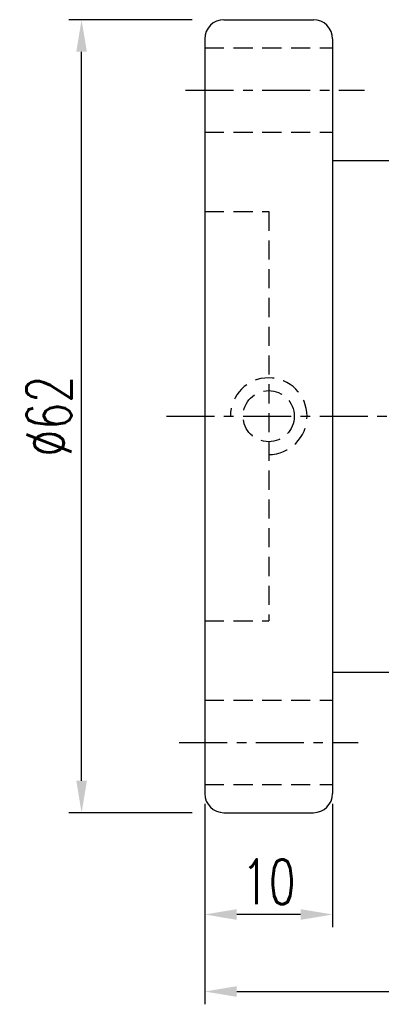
# Model space of a CAD drawing. Extents: x 30 to 228, y 66 to 165.
# Tile 2 of 53: x 147 to 175, y 66 to 143. Entities that reach past the tile are written whole.
import ezdxf

# ---------------------------------------------------------------- set-up
doc = ezdxf.new("R2010")
doc.units = 0
doc.header["$LTSCALE"] = 3
doc.header["$MEASUREMENT"] = 0
doc.header["$PDMODE"] = 1
doc.linetypes.add('CENTER', pattern=[2, 1.25, -0.25, 0.25, -0.25])
doc.linetypes.add('DASHED', pattern=[0.75, 0.5, -0.25])
doc.layers.get('DEFPOINTS').update_dxf_attribs({"linetype": 'CONTINUOUS'})
for name, color, linetype in [('CL', 1, 'CENTER'), ('DIM', 4, 'CONTINUOUS'), ('HID', 2, 'DASHED'), ('OUT', 3, 'CONTINUOUS')]:
    doc.layers.add(name, color=color, linetype=linetype)
doc.styles.add('DIM-7', font='SIMPLEX.shx', dxfattribs={"width": 0.7, "bigfont": 'chineset.shx'})
doc.dimstyles.new('CNS', dxfattribs={"dimtxt": 3.5, "dimasz": 2.5, "dimexe": 1, "dimexo": 1.5, "dimgap": 0.09, "dimtad": 0, "dimdsep": 46, "dimtxsty": 'DIM-7', "dimcen": 0.09, "dimclrd": 1, "dimclre": 1, "dimclrt": 4, "dimadec": 0, "dimazin": 0, "dimtfac": 1, "dimtix": 1, "dimtmove": 2, "dimatfit": 3, "dimfxl": 1, "dimtvp": 0.971429, "dimtolj": 1, "dimarcsym": 0})

# ---------------------------------------------------------------- blocks, each defined once
blk = doc.blocks.new('*D18')
at = {"layer": 'DEFPOINTS', "color": 0, "transparency": 16777216}
for p in [(151.977, 143.078), (162.123, 143.078), (162.123, 81.078)]:
    blk.add_point(p, dxfattribs=at)
at = {"layer": 'DIM', "color": 4, "lineweight": -2, "transparency": 16777216}
for p, q in [((160.623, 143.078), (150.977, 143.078)), ((151.977, 83.578), (151.977, 140.578)), ((160.623, 81.078), (150.977, 81.078))]:
    blk.add_line(p, q, dxfattribs=at)
at = {"layer": 'DIM', "color": 4, "transparency": 16777216}
for points in [[(151.561, 140.578), (152.394, 140.578), (151.977, 143.078)], [(151.561, 83.578), (152.394, 83.578), (151.977, 81.078)]]:
    blk.add_solid(points, dxfattribs=at)
at = {"layer": 'DIM', "color": 4, "transparency": 16777216, "insert": (149.427, 112.078), "char_height": 3.5, "attachment_point": 5, "rotation": 90, "style": 'DIM-7'}
blk.add_mtext('\\A1;%%C62', dxfattribs=at)
blk = doc.blocks.new('*D19')
at = {"layer": 'DEFPOINTS', "color": 0, "transparency": 16777216}
for p in [(215.623, 93.578), (161.623, 82.578), (215.623, 67.099)]:
    blk.add_point(p, dxfattribs=at)
at = {"layer": 'DIM', "color": 4, "lineweight": -2, "transparency": 16777216}
for p, q in [((215.623, 92.078), (215.623, 66.099)), ((161.623, 81.078), (161.623, 66.099)), ((164.123, 67.099), (213.123, 67.099))]:
    blk.add_line(p, q, dxfattribs=at)
at = {"layer": 'DIM', "color": 4, "transparency": 16777216}
for points in [[(164.123, 67.516), (164.123, 66.683), (161.623, 67.099)], [(213.123, 67.516), (213.123, 66.683), (215.623, 67.099)]]:
    blk.add_solid(points, dxfattribs=at)
at = {"layer": 'DIM', "color": 4, "transparency": 16777216, "insert": (188.623, 69.649), "char_height": 3.5, "attachment_point": 5, "style": 'DIM-7'}
blk.add_mtext('\\A1;54', dxfattribs=at)
blk = doc.blocks.new('*D20')
at = {"layer": 'DEFPOINTS', "color": 0, "transparency": 16777216}
for p in [(161.623, 83.278), (171.623, 83.278), (161.623, 73.121)]:
    blk.add_point(p, dxfattribs=at)
at = {"layer": 'DIM', "color": 4, "lineweight": -2, "transparency": 16777216}
for p, q in [((161.623, 81.778), (161.623, 72.121)), ((171.623, 81.778), (171.623, 72.121)), ((169.123, 73.121), (164.123, 73.121))]:
    blk.add_line(p, q, dxfattribs=at)
at = {"layer": 'DIM', "color": 4, "transparency": 16777216}
for points in [[(164.123, 73.538), (164.123, 72.704), (161.623, 73.121)], [(169.123, 73.538), (169.123, 72.704), (171.623, 73.121)]]:
    blk.add_solid(points, dxfattribs=at)
at = {"layer": 'DIM', "color": 4, "transparency": 16777216, "insert": (166.623, 75.671), "char_height": 3.5, "attachment_point": 5, "style": 'DIM-7'}
blk.add_mtext('\\A1;10', dxfattribs=at)

msp = doc.modelspace()

# ---------------------------------------------------------------- linework, layer by layer
at = {"layer": 'CL', "color": 7}
for p, q in [((160.123, 137.578), (174.123, 137.578)), ((158.623, 112.078), (218.123, 112.078)), ((159.623, 86.578), (173.623, 86.578))]:
    msp.add_line(p, q, dxfattribs=at)
at = {"layer": 'HID', "color": 7}
for p, q in [((161.623, 140.878), (171.623, 140.878)), ((161.623, 134.278), (171.623, 134.278)), ((161.623, 128.078), (166.623, 128.078)), ((166.623, 128.078), (166.623, 96.078)), ((161.623, 96.078), (166.623, 96.078)), ((161.623, 89.878), (171.623, 89.878)), ((161.623, 83.278), (171.623, 83.278))]:
    msp.add_line(p, q, dxfattribs=at)
msp.add_circle((166.623, 112.078), 2, dxfattribs=at)
msp.add_arc((166.623, 112.078), 3, 270, 180, dxfattribs=at)
at = {"layer": 'OUT', "color": 7}
for p, q in [((163.123, 143.078), (170.123, 143.078)), ((161.623, 141.578), (161.623, 82.578)), ((171.623, 141.578), (171.623, 82.578)), ((171.623, 132.078), (214.123, 132.078)), ((171.623, 92.078), (214.123, 92.078)), ((163.123, 81.078), (170.123, 81.078))]:
    msp.add_line(p, q, dxfattribs=at)
for centre, start, end in [((163.123, 141.578), 90, 180), ((170.123, 141.578), 0, 90), ((163.123, 82.578), 180, 270), ((170.123, 82.578), 270, 0)]:
    msp.add_arc(centre, 1.5, start, end, dxfattribs=at)

# ---------------------------------------------------------------- dimensions: what is measured, and where the dimension line sits
at = {"layer": 'DIM', "color": 7}
dim = msp.add_linear_dim(base=(151.977, 143.078), p1=(162.123, 81.078), p2=(162.123, 143.078), angle=90, text='%%C<>', dimstyle='CNS', override={"dimgap": 0.8, "dimtad": 1, "dimclrd": 4, "dimclre": 4, "dimtmove": 0}, dxfattribs=at)
dim.commit()
dim.dimension.update_dxf_attribs({"geometry": '*D18', "text_midpoint": (149.427, 112.078)})
for base, p1, p2, picture, middle in [((215.623, 67.099), (161.623, 82.578), (215.623, 93.578), '*D19', (188.623, 69.649)), ((161.623, 73.121), (171.623, 83.278), (161.623, 83.278), '*D20', (166.623, 75.671))]:
    dim = msp.add_linear_dim(base=base, p1=p1, p2=p2, dimstyle='CNS', override={"dimgap": 0.8, "dimtad": 1, "dimclrd": 4, "dimclre": 4, "dimtmove": 0}, dxfattribs=at)
    dim.commit()
    dim.dimension.update_dxf_attribs({"geometry": picture, "text_midpoint": middle})

doc.saveas('drawing.dxf')
